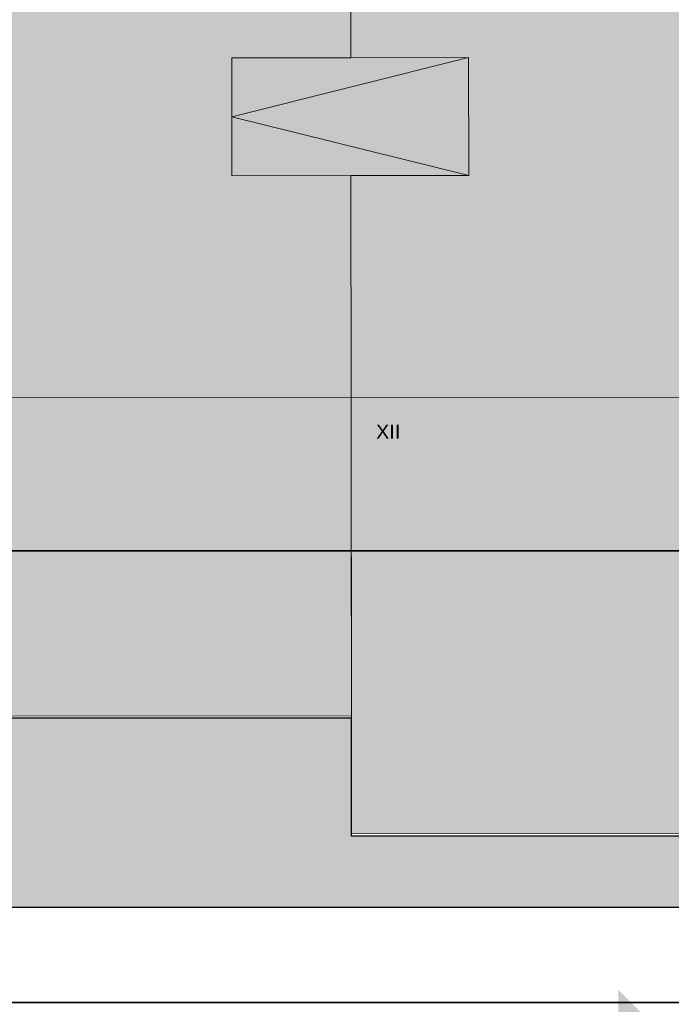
# Model space of a CAD drawing. Header units: metres. Extents: x -5203299 to 2078834, y 245743 to 5817682.
# Tile 236 of 256: x 366553 to 366581, y 5814224 to 5814266. Entities that reach past the tile are written whole.
import ezdxf

# ---------------------------------------------------------------- set-up
doc = ezdxf.new("R2010")
doc.units = ezdxf.units.M
doc.header["$LTSCALE"] = 0.5
for name, color, linetype, lineweight in [('01.01_Text-Beschriftung Geschosse', 7, 'Continuous', 25), ('02.00_Gebäude-Dachlinien Neubau etc', 7, 'Continuous', 9), ('02.02_Nutzung. Gebäude-Gewerbe Neubau', 7, 'Continuous', 9), ('02.02_Nutzung. Gebäude-Gewerbe. Wohnen', 7, 'Continuous', 9), ('02.02_Nutzung. Gebäude-Quartiersgarage. Nahversorger im EG', 7, 'Continuous', 9), ('2D-Schatten', 7, 'Continuous', 5), ('30 -39 Baustelle- Fläche', 7, 'Continuous', 15), ('99.04_Erschließung_VP-S-Borde-Kantenstein', 7, 'Continuous', 25), ('Keine', 7, 'Continuous', 9)]:
    doc.layers.add(name, color=color, linetype=linetype, lineweight=lineweight)
doc.layers.add('99.04_Erschließung_VP-S-Farben-Gehweg-Betonsteinpflaster', color=7, linetype='Continuous', lineweight=25, true_color=0xffd6a8)
doc.layers.add('99.04_Gleisplanung VP 02_23-EB-1236R-A-FAHRKANTE', color=150, linetype='Continuous', lineweight=35, true_color=0x007fff)
doc.styles.add('Arial', font='arial.ttf')

# ---------------------------------------------------------------- blocks, each defined once
blk = doc.blocks.new('_23-07-06_Massenplan_TB_Weiterführende Schule (3D)')
at = {"layer": '02.02_Nutzung. Gebäude-Gewerbe Neubau', "linetype": 'Continuous', "lineweight": 0}
blk.add_hatch(color=9, dxfattribs=at).paths.add_polyline_path([(-25.411, 44.004), (-42.411, 43.99), (-42.399, 30.49), (-25.4, 30.504)])
at = {"layer": '02.02_Nutzung. Gebäude-Gewerbe. Wohnen', "linetype": 'Continuous', "lineweight": 0}
blk.add_hatch(color=165, dxfattribs=at).paths.add_polyline_path([(-25.395, 25.504), (-25.413, 44.004), (5.089, 44.029), (5.105, 25.529)])
at = {"layer": '02.02_Nutzung. Gebäude-Quartiersgarage. Nahversorger im EG', "linetype": 'Continuous', "lineweight": 0, "true_color": 0xbfbfbf}
blk.add_hatch(color=9, dxfattribs=at).paths.add_polyline_path([(-42.411, 43.99), (-42.452, 92.49), (-8.452, 92.518), (-8.411, 44.018)])
at = {"layer": '2D-Schatten', "linetype": 'Continuous', "lineweight": 0, "transparency": 33554457}
blk.add_hatch(color=7, dxfattribs=at).paths.add_polyline_path([(-25.411, 44.004), (-19.048, 50.368), (5.084, 50.368), (5.048, 92.529), (-38.205, 92.493), (-38.205, 92.48), (-42.452, 92.48), (-42.452, 92.49), (-79.452, 92.458), (-75.209, 96.701), (-38.209, 96.732), (-36.088, 98.853), (11.412, 98.893), (11.448, 56.752), (17.817, 56.757), (17.833, 38.257), (5.105, 25.529), (5.089, 44.029)])
at = {"layer": '99.04_Erschließung_VP-S-Farben-Gehweg-Betonsteinpflaster', "linetype": 'Continuous', "lineweight": 0, "true_color": 0xffd6a8}
blk.add_hatch(color=41, dxfattribs=at).paths.add_polyline_path([(-99.387, 24.9), (-41.304, 24.9), (-41.304, 22.4), (-4.344, 22.4), (-4.344, 25.4), (-25.4, 25.4), (-25.4, 30.4), (-99.387, 30.4)])
at = {"layer": '02.00_Gebäude-Dachlinien Neubau etc', "linetype": 'Continuous'}
for p in [(-20.426, 58.409), (-20.42, 53.409)]:
    blk.add_line(p, (-30.467, 55.901), dxfattribs=at)
at = {"layer": '02.00_Gebäude-Dachlinien Neubau etc', "linetype": 'Continuous', "flags": 128}
blk.add_lwpolyline([(-25.413, 44.004), (-25.421, 53.405), (-20.421, 53.409), (-20.426, 58.409), (-25.425, 58.405), (-25.44, 76.754), (-20.44, 76.758), (-20.444, 81.758), (-25.444, 81.754), (-25.452, 92.504)], dxfattribs=at)
at = {"layer": '02.00_Gebäude-Dachlinien Neubau etc', "flags": 128}
blk.add_lwpolyline([(-25.424, 58.405), (-30.469, 58.401), (-30.465, 53.401), (-25.42, 53.405)], dxfattribs=at)
at = {"layer": '02.02_Nutzung. Gebäude-Gewerbe Neubau', "flags": 128}
blk.add_lwpolyline([(-25.411, 44.004), (-42.411, 43.99), (-42.399, 30.49), (-25.4, 30.504)], close=True, dxfattribs=at)
at = {"layer": '02.02_Nutzung. Gebäude-Gewerbe. Wohnen', "flags": 128}
blk.add_lwpolyline([(-25.395, 25.504), (-25.413, 44.004), (5.089, 44.029), (5.105, 25.529)], close=True, dxfattribs=at)
at = {"layer": '02.02_Nutzung. Gebäude-Quartiersgarage. Nahversorger im EG', "flags": 128}
blk.add_lwpolyline([(-42.411, 43.99), (-42.452, 92.49), (-8.452, 92.518), (-8.411, 44.018)], close=True, dxfattribs=at)
at = {"layer": '99.04_Erschließung_VP-S-Borde-Kantenstein', "lineweight": 9}
for q in [(-132.045, 30.4), (-25.4, 25.4)]:
    blk.add_line((-25.4, 30.4), q, dxfattribs=at)
at = {"layer": '99.04_Erschließung_VP-S-Borde-Kantenstein', "linetype": 'Continuous', "lineweight": 9}
blk.add_line((-4.123, 25.4), (-25.4, 25.4), dxfattribs=at)
at = {"layer": '99.04_Erschließung_VP-S-Farben-Gehweg-Betonsteinpflaster', "flags": 128}
blk.add_lwpolyline([(-99.387, 24.9), (-41.304, 24.9), (-41.304, 22.4), (-4.344, 22.4), (-4.344, 25.4), (-25.4, 25.4), (-25.4, 30.4), (-99.387, 30.4)], close=True, dxfattribs=at)
at = {"layer": '99.04_Gleisplanung VP 02_23-EB-1236R-A-FAHRKANTE', "flags": 128}
blk.add_lwpolyline([(563.016, 18.313), (-195.633, 18.362), (-195.633, 18.362, -0.005965), (-243.325, 18.934), (-544.406, 26.139)], format="xyb", dxfattribs=at)
at = {"layer": '01.01_Text-Beschriftung Geschosse', "color": 7, "insert": (-24.353, 42.853), "char_height": 0.6041, "width": 8.26875, "attachment_point": 1, "rotation": 0.0481, "line_spacing_factor": 4, "style": 'Arial'}
blk.add_mtext('XII', dxfattribs=at)
blk = doc.blocks.new('Gruppe-987')
at = {"layer": '30 -39 Baustelle- Fläche', "color": 171, "linetype": 'Continuous', "lineweight": 35, "true_color": 0x7f7fff, "flags": 128}
blk.add_lwpolyline([(-63.576, 37.5), (6.738, 37.5), (6.738, 17.215), (-5.513, 17.215)], dxfattribs=at)
blk = doc.blocks.new('_BE Phase 2 (3D)')
at = {"layer": '30 -39 Baustelle- Fläche', "color": 7, "linetype": 'Continuous'}
blk.add_solid([(-14.07, 14.299), (-14.07, 18.881), (-11.848, 16.659)], dxfattribs=at)
at = {"layer": 'Keine', "color": 7}
blk.add_blockref('Gruppe-987', (0, 0), dxfattribs=at)

msp = doc.modelspace()

# ---------------------------------------------------------------- block references
at = {"layer": 'Keine', "color": 1}
msp.add_blockref('_23-07-06_Massenplan_TB_Weiterführende Schule (3D)', (366592.803, 5814205.708), dxfattribs=at)

# ---------------------------------------------------------------- next in the draw order: block references
msp.add_blockref('_BE Phase 2 (3D)', (366592.803, 5814205.708), dxfattribs=at)

doc.saveas('drawing.dxf')
